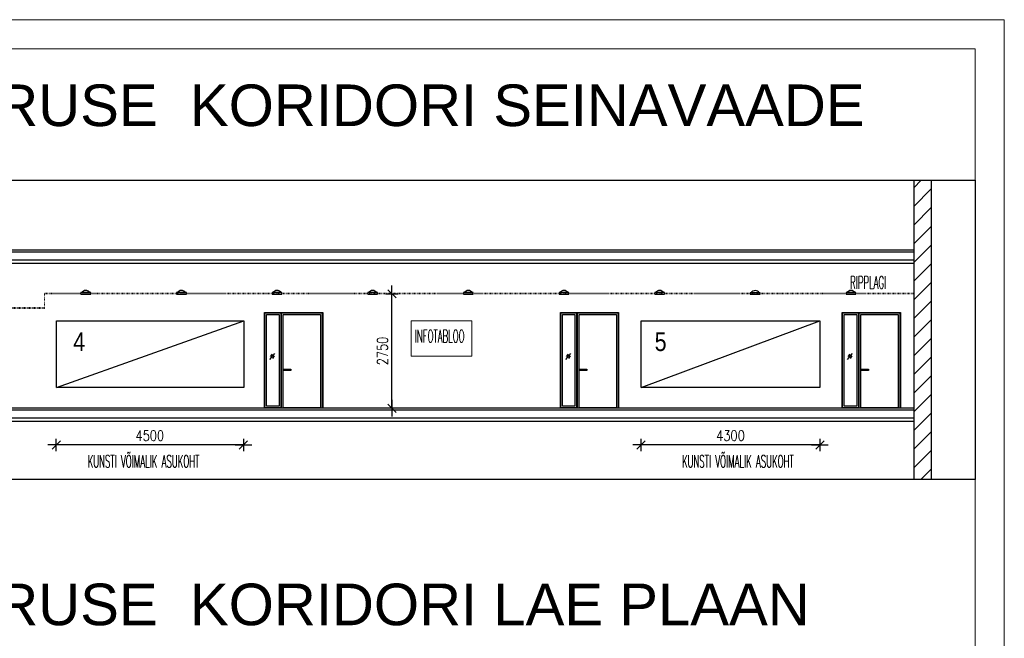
# Model space of a CAD drawing. Header units: millimetres. Extents: x 367838 to 434948, y 130860 to 160560.
# Tile 13 of 13: x 411271 to 434948, y 145687 to 160560. Entities that reach past the tile are written whole.
import ezdxf

# ---------------------------------------------------------------- set-up
doc = ezdxf.new("R2010")
doc.units = ezdxf.units.MM
doc.linetypes.add('1902_PP_ Särevere_09.09.2019 alus$0$974-EP-ASX_alus$0$ACAD_ISO03W100', pattern=[30, 12, -18])
doc.layers.get('0').update_dxf_attribs({"lineweight": 18})
doc.layers.get('Defpoints').update_dxf_attribs({"lineweight": 18})
for name, color, linetype, lineweight in [('2019_DIM', 1, 'Continuous', 25), ('2019_TEKST', 250, 'Continuous', 25), ('MÖÖBEL', 30, 'Continuous', 18), ('RIPPLAE KÕRGUS', 5, 'Continuous', 30), ('SEINA VIIRUTUS', 8, 'Continuous', 18), ('valgusti', 5, 'Continuous', 25)]:
    doc.layers.add(name, color=color, linetype=linetype, lineweight=lineweight)
for name, color, linetype in [('A4IKKUNAT', 8, 'Continuous'), ('SEINAD', 7, 'Continuous'), ('VORMISTUS', 7, 'Continuous')]:
    doc.layers.add(name, color=color, linetype=linetype)
doc.styles.add('Arial', font='arial.ttf', dxfattribs={"height": 245.883234})
doc.styles.add('Arial Narrow', font='ARIALN.TTF', dxfattribs={"height": 300})
doc.styles.add('ROMANS', font='romans.shx', dxfattribs={"width": 0.5})
doc.styles.add('S', font='simplex', dxfattribs={"width": 0.8})
doc.dimstyles.new('ARK0', dxfattribs={"dimscale": 100, "dimtxt": 2.5, "dimasz": 0.1, "dimexe": 0, "dimexo": 0, "dimgap": 1, "dimtad": 1, "dimdec": 0, "dimzin": 0, "dimdsep": 46, "dimtxsty": 'S', "dimblk": 'A8MITTA', "dimcen": 2.5, "dimse1": 1, "dimse2": 1, "dimclrt": 256, "dimadec": 0, "dimazin": 0, "dimtp": 6, "dimtm": 6, "dimtfac": 1, "dimtdec": 0, "dimtix": 1, "dimtmove": 0, "dimatfit": 3, "dimldrblk": 'A8MITTA', "dimfxl": 1, "dimtolj": 1, "dimtzin": 0, "dimarcsym": 0})

# ---------------------------------------------------------------- blocks, each defined once
blk = doc.blocks.new('A8MITTA', base_point=(3180, 3140))
for p, q in [((3170, 3130), (3190, 3150)), ((3180, 3155), (3180, 3125)), ((3160, 3140), (3200, 3140))]:
    blk.add_line(p, q)
blk = doc.blocks.new('*D21')
at = {"layer": '2019_DIM', "color": 0, "lineweight": -2, "transparency": 16777216}
blk.add_line((430504, 150335), (426224, 150335), dxfattribs=at)
at = {"layer": 'Defpoints', "color": 0, "transparency": 16777216}
for p in [(426214, 151719), (430514, 151719), (426214, 150335)]:
    blk.add_point(p, dxfattribs=at)
at = {"layer": '2019_DIM', "color": 0, "lineweight": -2, "transparency": 16777216, "xscale": 10, "yscale": 10, "zscale": 10, "rotation": 180}
blk.add_blockref('A8MITTA', (426214, 150335), dxfattribs=at)
at = {"layer": '2019_DIM', "color": 0, "lineweight": -2, "transparency": 16777216, "xscale": 10, "yscale": 10, "zscale": 10}
blk.add_blockref('A8MITTA', (430514, 150335), dxfattribs=at)
at = {"layer": '2019_DIM', "transparency": 16777216, "insert": (428364, 150560), "char_height": 250, "attachment_point": 5, "style": 'S', "bg_fill": 3, "box_fill_scale": 1.1, "bg_fill_color": 256, "bg_fill_true_color": 13158600, "bg_fill_transparency": 0}
blk.add_mtext('\\A1;4300', dxfattribs=at)
blk = doc.blocks.new('*D20')
at = {"layer": '2019_DIM', "color": 0, "lineweight": -2, "transparency": 16777216}
blk.add_line((416640, 150335), (412161, 150335), dxfattribs=at)
at = {"layer": 'Defpoints', "color": 0, "transparency": 16777216}
for p in [(412151, 151719), (416650, 151719), (412151, 150335)]:
    blk.add_point(p, dxfattribs=at)
at = {"layer": '2019_DIM', "color": 0, "lineweight": -2, "transparency": 16777216, "xscale": 10, "yscale": 10, "zscale": 10, "rotation": 180}
blk.add_blockref('A8MITTA', (412151, 150335), dxfattribs=at)
at = {"layer": '2019_DIM', "color": 0, "lineweight": -2, "transparency": 16777216, "xscale": 10, "yscale": 10, "zscale": 10}
blk.add_blockref('A8MITTA', (416650, 150335), dxfattribs=at)
at = {"layer": '2019_DIM', "transparency": 16777216, "insert": (414400, 150560), "char_height": 250, "attachment_point": 5, "style": 'S', "bg_fill": 3, "box_fill_scale": 1.1, "bg_fill_color": 256, "bg_fill_true_color": 13158600, "bg_fill_transparency": 0}
blk.add_mtext('\\A1;4500', dxfattribs=at)
blk = doc.blocks.new('*D22')
at = {"layer": '2019_DIM', "color": 0, "lineweight": -2, "transparency": 16777216}
blk.add_line((420221, 151229), (420221, 153959), dxfattribs=at)
at = {"layer": 'Defpoints', "color": 0, "transparency": 16777216}
for p in [(418315, 153969), (420221, 153969), (418315, 151219)]:
    blk.add_point(p, dxfattribs=at)
at = {"layer": '2019_DIM', "color": 0, "lineweight": -2, "transparency": 16777216, "xscale": 10, "yscale": 10, "zscale": 10}
for p, rotation in [((420221, 153969), 90), ((420221, 151219), 270)]:
    blk.add_blockref('A8MITTA', p, dxfattribs=dict(at, rotation=rotation))
at = {"layer": '2019_DIM', "transparency": 16777216, "insert": (419996, 152594), "char_height": 250, "attachment_point": 5, "rotation": 90, "style": 'S', "bg_fill": 3, "box_fill_scale": 1.1, "bg_fill_color": 256, "bg_fill_true_color": 13158600, "bg_fill_transparency": 0}
blk.add_mtext('\\A1;2750', dxfattribs=at)

msp = doc.modelspace()

# ---------------------------------------------------------------- hatches: boundary and pattern name
at = {"layer": 'SEINA VIIRUTUS'}
h = msp.add_hatch(dxfattribs=at)
h.set_pattern_fill('ANSI31', color=256, scale=100)
h.set_pattern_definition([(45, (-356.67, 67338.07), (-224.5064, 224.5064), [])])
h.paths.add_polyline_path([(433188, 156698.2), (432770, 156698.2), (432770, 149503.7), (433188, 149503.7)])

# ---------------------------------------------------------------- linework, layer by layer
at = {"layer": '2019_DIM'}
for p, q in [((412157.5, 151719.1), (416657.3, 153319.1)), ((426213.6, 151719.1), (430513.7, 153319.1))]:
    msp.add_line(p, q, dxfattribs=at)
for points in [[(416657.3, 151719.1), (412157.5, 151719.1), (412157.5, 153319.1), (416657.3, 153319.1)], [(430513.7, 151719.1), (426213.6, 151719.1), (426213.6, 153319.1), (430513.7, 153319.1)]]:
    msp.add_lwpolyline(points, close=True, dxfattribs=at)
at = {"layer": 'A4IKKUNAT'}
for p, q in [((417399.4, 152537.5), (417277, 152388.2)), ((417343.2, 152521.5), (417294.2, 152464.1)), ((424515.8, 152537.5), (424393.4, 152388.2)), ((424459.5, 152521.5), (424410.6, 152464.1)), ((431290.8, 152537.5), (431168.4, 152388.2)), ((431234.6, 152521.5), (431185.6, 152464.1)), ((417393.3, 152474.4), (417349.3, 152417.1)), ((424509.6, 152474.4), (424465.7, 152417.1)), ((431284.7, 152474.4), (431240.7, 152417.1)), ((424723.6, 151239.1), (425623.6, 151239.1)), ((431498.7, 151239.1), (432398.7, 151239.1))]:
    msp.add_line(p, q, dxfattribs=at)
for points in [[(417157.3, 153519.1), (417557.3, 153519.1), (417557.3, 151219.1), (417157.3, 151219.1)], [(417157.3, 153519.1), (417557.3, 153519.1), (417557.3, 151219.1), (417157.3, 151219.1)], [(417167.3, 153509.1), (417547.3, 153509.1), (417547.3, 151229.1), (417167.3, 151229.1)], [(417207.3, 153469.1), (417507.3, 153469.1), (417507.3, 151269.1), (417207.3, 151269.1)], [(424273.6, 153519.1), (424673.6, 153519.1), (424673.6, 151219.1), (424273.6, 151219.1)], [(424273.6, 153519.1), (424673.6, 153519.1), (424673.6, 151219.1), (424273.6, 151219.1)], [(424283.6, 153509.1), (424663.6, 153509.1), (424663.6, 151229.1), (424283.6, 151229.1)], [(424323.6, 153469.1), (424623.6, 153469.1), (424623.6, 151269.1), (424323.6, 151269.1)], [(425673.6, 151219.1), (424673.6, 151219.1), (424673.6, 153519.1), (425673.6, 153519.1)], [(425663.6, 151219.1), (424683.6, 151219.1), (424683.6, 153509.1), (425663.6, 153509.1)], [(425623.6, 151219.1), (424723.6, 151219.1), (424723.6, 153469.1), (425623.6, 153469.1)], [(431048.7, 153519.1), (431448.7, 153519.1), (431448.7, 151219.1), (431048.7, 151219.1)], [(431048.7, 153519.1), (431448.7, 153519.1), (431448.7, 151219.1), (431048.7, 151219.1)], [(431058.7, 153509.1), (431438.7, 153509.1), (431438.7, 151229.1), (431058.7, 151229.1)], [(431098.7, 153469.1), (431398.7, 153469.1), (431398.7, 151269.1), (431098.7, 151269.1)], [(432448.7, 151219.1), (431448.7, 151219.1), (431448.7, 153519.1), (432448.7, 153519.1)], [(432438.7, 151219.1), (431458.7, 151219.1), (431458.7, 153509.1), (432438.7, 153509.1)], [(432398.7, 151219.1), (431498.7, 151219.1), (431498.7, 153469.1), (432398.7, 153469.1)], [(417607.3, 152159.8), (417789.8, 152159.8), (417789.8, 152128.4), (417607.3, 152128.4)], [(424723.6, 152159.8), (424906.2, 152159.8), (424906.2, 152128.4), (424723.6, 152128.4)], [(431498.7, 152159.8), (431681.2, 152159.8), (431681.2, 152128.4), (431498.7, 152128.4)]]:
    msp.add_lwpolyline(points, close=True, dxfattribs=at)
at = {"layer": 'MÖÖBEL'}
msp.add_lwpolyline([(420684, 152471.1), (422147, 152471.1), (422147, 153319.1), (420684, 153319.1)], close=True, dxfattribs=at)
at = {"layer": 'RIPPLAE KÕRGUS', "linetype": '1902_PP_ Särevere_09.09.2019 alus$0$974-EP-ASX_alus$0$ACAD_ISO03W100', "lineweight": 15}
for p, q in [((432770, 153989.1), (411871.5, 153989.1)), ((411871.5, 153989.1), (411871.5, 153619.1)), ((432770, 153969.1), (411871.5, 153969.1)), ((411871.5, 153639.1), (399929.1, 153639.1)), ((411871.5, 153619.1), (399929.1, 153619.1))]:
    msp.add_line(p, q, dxfattribs=at)
at = {"layer": 'SEINAD'}
for p, q in [((432770, 156698.2), (432770, 149503.7)), ((433188, 156698.2), (433188, 149503.7)), ((432770, 155019.1), (379135.3, 155019.1)), ((432770, 154969.1), (379135.3, 154969.1)), ((432770, 154779.1), (379135.3, 154779.1)), ((432770, 154699.1), (379135.3, 154699.1))]:
    msp.add_line(p, q, dxfattribs=at)
msp.add_lwpolyline([(377647.9, 156698.2), (434247.9, 156698.2), (434247.9, 149503.7), (377647.9, 149503.7)], close=True, dxfattribs=at)
at = {"layer": 'valgusti'}
for points in [[(412978.6, 153999.1), (412742.6, 153999.1), (412742.6, 153959.1), (412978.6, 153959.1)], [(415278.6, 153999.1), (415042.6, 153999.1), (415042.6, 153959.1), (415278.6, 153959.1)], [(417578.1, 153998.6), (417342.1, 153998.6), (417342.1, 153958.6), (417578.1, 153958.6)], [(422177.1, 153997.6), (421941.1, 153997.6), (421941.1, 153957.6), (422177.1, 153957.6)], [(424477.1, 153997.6), (424241.1, 153997.6), (424241.1, 153957.6), (424477.1, 153957.6)], [(426777.1, 153997.6), (426541.1, 153997.6), (426541.1, 153957.6), (426777.1, 153957.6)], [(429076.6, 153997.1), (428840.6, 153997.1), (428840.6, 153957.1), (429076.6, 153957.1)], [(431378.6, 153999.1), (431142.6, 153999.1), (431142.6, 153959.1), (431378.6, 153959.1)]]:
    msp.add_lwpolyline(points, close=True, dxfattribs=at)
for centre in [(412860.6, 153931.3), (415160.6, 153931.3), (417460.1, 153930.8), (422059.1, 153929.8), (424359.1, 153929.8), (426659.1, 153929.8), (428958.6, 153929.3), (431260.6, 153931.3)]:
    msp.add_arc(centre, 119.2, 34.66526, 145.33474, dxfattribs=at)

# ---------------------------------------------------------------- texts
at = {"layer": '2019_TEKST', "ltscale": 30, "style": 'Arial Narrow'}
for s, p in [('4', (412558.5, 152594.1)), ('5', (426540, 152594.1))]:
    msp.add_text(s, height=450, dxfattribs=at).set_placement(p)
at = {"layer": '2019_TEKST', "ltscale": 30, "char_height": 300, "attachment_point": 1, "style": 'ROMANS'}
for s, insert in [('RIPPLAGI', (431240.8, 154393.2)), ('INFOTABLOO', (420771.3, 153101.3))]:
    msp.add_mtext_dynamic_manual_height_columns(s, width=5222.586, gutter_width=12.5, heights=[0], dxfattribs=dict(at, insert=insert))
at = {"layer": 'VORMISTUS', "style": 'Arial'}
for s, p in [('2. KORRUSE  KORIDORI SEINAVAADE', (406128.1, 158002.8)), ('2. KORRUSE  KORIDORI LAE PLAAN', (406128.1, 146001.4))]:
    msp.add_text(s, height=1000, dxfattribs=at).set_placement(p)

# ---------------------------------------------------------------- next in the draw order: dimensions: what is measured, and where the dimension line sits
at = {"layer": '2019_DIM'}
dim = msp.add_linear_dim(base=(420220.5, 153969.1), p1=(418314.6, 151219.1), p2=(418314.6, 153969.1), angle=90, dimstyle='ARK0', override={"dimfxl": 1.5, "dimfxlon": 1, "dimtfill": 1}, dxfattribs=at)
dim.commit()
dim.dimension.update_dxf_attribs({"geometry": '*D22', "text_midpoint": (419995.5, 152594.1)})
for base, p1, p2, picture, middle in [((412150.5, 150334.8), (416650.3, 151719.1), (412150.5, 151719.1), '*D20', (414400.4, 150559.8)), ((426213.6, 150334.8), (430513.7, 151719.1), (426213.6, 151719.1), '*D21', (428363.7, 150559.8))]:
    dim = msp.add_linear_dim(base=base, p1=p1, p2=p2, dimstyle='ARK0', override={"dimfxl": 1.5, "dimfxlon": 1, "dimtfill": 1}, dxfattribs=at)
    dim.commit()
    dim.dimension.update_dxf_attribs({"geometry": picture, "text_midpoint": middle})

# ---------------------------------------------------------------- next in the draw order: linework, layer by layer
at = {"linetype": 'ByBlock', "lineweight": 0, "ltscale": 0.1}
for points in [[(375547.9, 160560.5), (375547.9, 130860.5), (434947.9, 130860.5), (434947.9, 160560.5)], [(377647.9, 131560.5), (434247.9, 131560.5), (434247.9, 159860.5), (377647.9, 159860.5)]]:
    msp.add_lwpolyline(points, close=True, dxfattribs=at)
at = {"layer": 'A4IKKUNAT'}
msp.add_line((417607.3, 151239.1), (418507.3, 151239.1), dxfattribs=at)
for points in [[(418557.3, 151219.1), (417557.3, 151219.1), (417557.3, 153519.1), (418557.3, 153519.1)], [(418547.3, 151219.1), (417567.3, 151219.1), (417567.3, 153509.1), (418547.3, 153509.1)], [(418507.3, 151219.1), (417607.3, 151219.1), (417607.3, 153469.1), (418507.3, 153469.1)]]:
    msp.add_lwpolyline(points, close=True, dxfattribs=at)
at = {"layer": 'SEINAD'}
for p, q in [((432770, 151219.1), (379135.3, 151219.1)), ((432770, 151169.1), (379135.3, 151169.1)), ((432770, 150979.1), (379135.3, 150979.1)), ((432770, 150899.1), (379135.3, 150899.1))]:
    msp.add_line(p, q, dxfattribs=at)
at = {"layer": 'valgusti'}
msp.add_lwpolyline([(419877.6, 153998.1), (419641.6, 153998.1), (419641.6, 153958.1), (419877.6, 153958.1)], close=True, dxfattribs=at)
msp.add_arc((419759.6, 153930.3), 119.2, 34.66526, 145.33474, dxfattribs=at)

# ---------------------------------------------------------------- next in the draw order: texts
at = {"layer": '2019_TEKST', "ltscale": 30, "char_height": 300, "attachment_point": 1, "style": 'ROMANS'}
for insert in [(412904.4, 150091.7), (427195.9, 150091.7)]:
    msp.add_mtext_dynamic_manual_height_columns('KUNSTI VÕIMALIK ASUKOHT', width=5222.586, gutter_width=12.5, heights=[0], dxfattribs=dict(at, insert=insert))

doc.saveas('drawing.dxf')
